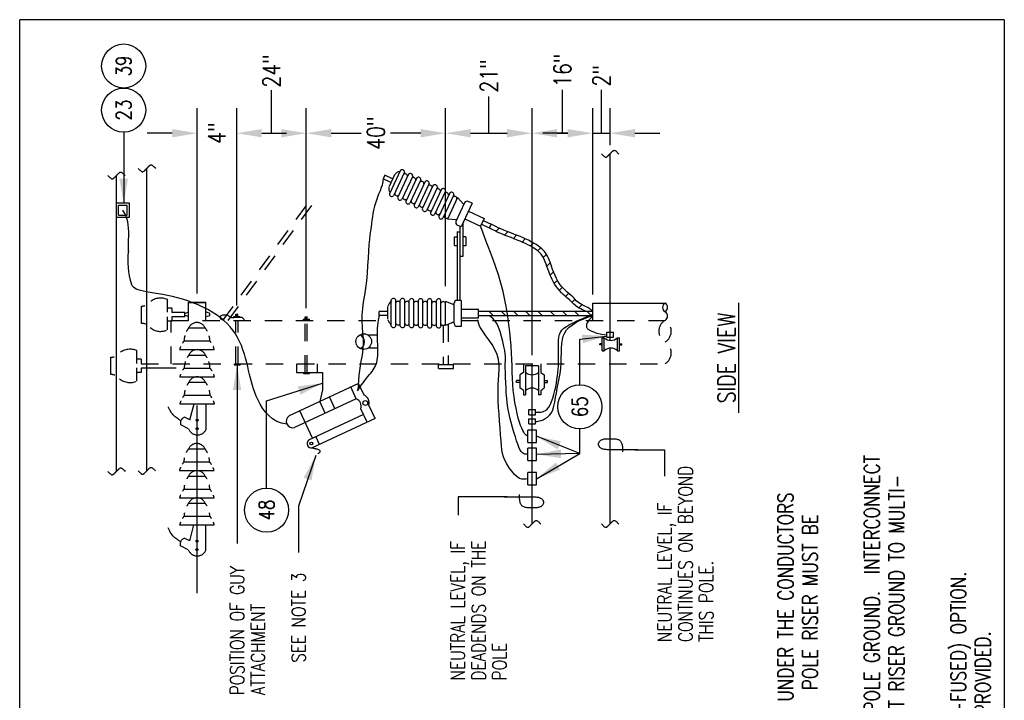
# Model space of a CAD drawing. Extents: x 0 to 7.1, y 0 to 9.85.
# Tile 4 of 4: x 0 to 7.1, y 4.94 to 9.85. Entities that reach past the tile are written whole.
import ezdxf
from ezdxf.enums import TextEntityAlignment as Align

# ---------------------------------------------------------------- set-up
doc = ezdxf.new("R2010")
doc.units = 0
doc.header["$MEASUREMENT"] = 0
doc.linetypes.add('HIDDEN', pattern=[0.375, 0.25, -0.125])
doc.linetypes.add('HIDDEN2', pattern=[0.1875, 0.125, -0.0625])
doc.layers.get('0').update_dxf_attribs({"color": 2, "linetype": 'CONTINUOUS'})
doc.layers.add('E-DETL', color=2, linetype='CONTINUOUS')
doc.layers.add('E-DETL-TEXT', color=3, linetype='CONTINUOUS')
doc.styles.add('ROMANS', font='ROMANS.SHX', dxfattribs={"width": 0.8, "height": 0.109375})
doc.styles.get("Standard").update_dxf_attribs({"font": 'ROMANS.SHX', "width": 0.8, "height": 0.125})
doc.dimstyles.get("Standard").update_dxf_attribs({"dimtxt": 0.18, "dimasz": 0.18, "dimexe": 0.18, "dimexo": 0.0625, "dimgap": 0.09, "dimtad": 0, "dimtih": 1, "dimtoh": 1, "dimdec": 4, "dimzin": 0, "dimdsep": 46, "dimtxsty": 'Standard', "dimcen": 0.09, "dimadec": 0, "dimazin": 0, "dimtfac": 1, "dimtdec": 4, "dimtofl": 0, "dimtmove": 0, "dimatfit": 3, "dimfxl": 0, "dimtolj": 1, "dimtzin": 0, "dimarcsym": 0})

# ---------------------------------------------------------------- blocks, each defined once
blk = doc.blocks.new('BREAK')
at = {"color": 0, "linetype": 'Continuous'}
blk.add_lwpolyline([(0, 0.0625), (-0.0055, 0.057), (-0.0103, 0.0521), (-0.0144, 0.0479), (-0.0177, 0.0441), (-0.0205, 0.0408), (-0.0225, 0.0378), (-0.0239, 0.0351), (-0.0247, 0.0326), (-0.0249, 0.0302), (-0.0246, 0.0279), (-0.0238, 0.0257), (-0.0226, 0.0236), (-0.0211, 0.0216), (-0.0194, 0.0196), (-0.0176, 0.0176), (-0.0156, 0.0156), (-0.0137, 0.0137), (-0.0117, 0.0117), (-0.0098, 0.0098), (-0.0078, 0.0078), (-0.0059, 0.0059), (-0.0039, 0.0039), (-0.002, 0.002), (0, 0), (0.002, -0.002), (0.0039, -0.0039), (0.0059, -0.0059), (0.0078, -0.0078), (0.0098, -0.0098), (0.0117, -0.0117), (0.0137, -0.0137), (0.0156, -0.0156), (0.0176, -0.0176), (0.0194, -0.0196), (0.0211, -0.0216), (0.0226, -0.0236), (0.0238, -0.0257), (0.0246, -0.0279), (0.0249, -0.0302), (0.0247, -0.0326), (0.0239, -0.0351), (0.0225, -0.0378), (0.0205, -0.0408), (0.0177, -0.0441), (0.0144, -0.0479), (0.0103, -0.0521), (0.0055, -0.057), (0, -0.0625)], dxfattribs=at)
blk = doc.blocks.new('LOOP')
at = {"color": 0, "linetype": 'Continuous'}
blk.add_lwpolyline([(-1.119, 0), (-1.115, 0), (-0.947, 0), (-0.809, 0), (-0.694, 0), (-0.6, 0), (-0.523, 0), (-0.456, 0), (-0.397, 0), (-0.341, 0), (-0.288, 0), (-0.238, 0), (-0.189, 0), (-0.142, 0), (-0.097, 0), (-0.053, 0), (-0.01, 0), (0.033, 0), (0.074, 0), (0.114, -0.001), (0.153, -0.003), (0.19, -0.006), (0.226, -0.011), (0.259, -0.017), (0.289, -0.025), (0.317, -0.036), (0.343, -0.048), (0.365, -0.063), (0.386, -0.079), (0.403, -0.095), (0.419, -0.113), (0.432, -0.131), (0.442, -0.15), (0.45, -0.168), (0.456, -0.186), (0.46, -0.204), (0.461, -0.223), (0.46, -0.241), (0.456, -0.259), (0.45, -0.277), (0.442, -0.295), (0.432, -0.313), (0.419, -0.331), (0.404, -0.348), (0.387, -0.365), (0.367, -0.38), (0.345, -0.394), (0.32, -0.406), (0.293, -0.416), (0.264, -0.425), (0.232, -0.431), (0.198, -0.435), (0.162, -0.438), (0.124, -0.44), (0.086, -0.441), (0.045, -0.441), (0.004, -0.441), (-0.038, -0.441), (-0.08, -0.441), (-0.122, -0.44), (-0.163, -0.438), (-0.202, -0.435), (-0.24, -0.43), (-0.275, -0.424), (-0.307, -0.416), (-0.336, -0.405), (-0.362, -0.392), (-0.384, -0.377), (-0.404, -0.359), (-0.421, -0.339), (-0.436, -0.316), (-0.45, -0.292), (-0.461, -0.264), (-0.471, -0.235), (-0.48, -0.202), (-0.488, -0.166), (-0.494, -0.125), (-0.499, -0.08), (-0.502, -0.03), (-0.505, 0.027), (-0.505, 0.09)], dxfattribs=at)

msp = doc.modelspace()

# ---------------------------------------------------------------- linework, layer by layer
at = {"layer": 'E-DETL'}
for p, q in [((7.1036, 9.8484), (0, 9.8484)), ((0, 0), (0, 9.8484)), ((7.1036, 9.8484), (7.1036, 0)), ((4.2591, 7.5356), (4.2591, 8.8815)), ((0.9173, 6.5948), (0.9173, 8.7764)), ((0.6981, 6.5909), (0.6981, 8.7248)), ((3.3438, 8.4009), (3.4004, 8.3745)), ((3.3306, 8.3726), (3.3872, 8.3462)), ((3.4004, 8.3745), (3.3872, 8.3462)), ((3.4359, 8.3216), (3.4595, 8.3451)), ((3.4982, 8.2954), (3.5223, 8.3195)), ((3.5603, 8.2691), (3.585, 8.2939)), ((3.6221, 8.2426), (3.6478, 8.2682)), ((3.6833, 8.2154), (3.7054, 8.2375)), ((3.7366, 8.1803), (3.7581, 8.2018)), ((3.7777, 8.133), (3.7996, 8.1549)), ((3.8032, 8.0702), (3.8279, 8.0949)), ((3.8277, 8.0063), (3.8533, 8.0318)), ((3.8579, 7.9481), (3.8801, 7.9702)), ((3.8953, 7.8971), (3.9168, 7.9186)), ((3.9386, 7.852), (3.9605, 7.8739)), ((3.9845, 7.8095), (4.006, 7.831)), ((1.0973, 7.7676), (1.0661, 7.7676)), ((1.0973, 7.7676), (1.0973, 7.7363)), ((1.2183, 7.8108), (1.3433, 7.8108)), ((1.2183, 7.68), (1.2183, 7.8108)), ((1.2191, 7.8084), (1.3427, 7.8084)), ((1.3433, 7.68), (1.3433, 7.8108)), ((3.3093, 7.746), (3.3718, 7.746)), ((3.3718, 7.746), (4.1341, 7.746)), ((3.416, 7.7147), (3.3847, 7.746)), ((3.5044, 7.7147), (3.4731, 7.746)), ((3.5928, 7.7147), (3.5615, 7.746)), ((3.6811, 7.7147), (3.6499, 7.746)), ((3.7695, 7.7147), (3.7383, 7.746)), ((3.8579, 7.7147), (3.8267, 7.746)), ((3.9463, 7.7147), (3.9151, 7.746)), ((4.0347, 7.7147), (4.0035, 7.746)), ((4.0336, 7.7702), (4.0573, 7.7939)), ((4.1231, 7.7147), (4.0918, 7.746)), ((4.1341, 7.68), (4.1341, 7.805)), ((4.1341, 7.805), (4.6558, 7.805)), ((1.0973, 7.6736), (1.0661, 7.6736)), ((1.1911, 7.7363), (1.0973, 7.7363)), ((1.0973, 7.705), (1.0973, 7.6736)), ((1.1911, 7.705), (1.0973, 7.705)), ((1.1911, 7.7299), (1.2178, 7.741)), ((1.1911, 7.705), (1.1911, 7.7363)), ((1.2183, 7.708), (1.1911, 7.715)), ((1.3433, 7.708), (1.3706, 7.715)), ((1.3706, 7.7299), (1.3439, 7.741)), ((1.3706, 7.715), (1.3706, 7.7299)), ((1.5451, 7.6987), (1.5451, 7.7078)), ((1.5451, 7.7078), (1.5884, 7.7078)), ((1.5584, 7.7253), (1.5736, 7.7253)), ((1.5584, 7.7078), (1.5584, 7.7253)), ((1.5736, 7.7252), (1.5584, 7.7225)), ((1.5736, 7.722), (1.5584, 7.7192)), ((1.5736, 7.718), (1.5584, 7.7152)), ((1.5736, 7.714), (1.5584, 7.7113)), ((1.5736, 7.7111), (1.5584, 7.7083)), ((1.5736, 7.7078), (1.5736, 7.7253)), ((1.5884, 7.6987), (1.5884, 7.7078)), ((3.3093, 7.7147), (3.3718, 7.7147)), ((3.3718, 7.7147), (4.1341, 7.7147)), ((4.2028, 7.5537), (4.2178, 7.5537)), ((4.2028, 7.4607), (4.2028, 7.5537)), ((4.2178, 7.4607), (4.2178, 7.5537)), ((4.3128, 7.4607), (4.3128, 7.5537)), ((4.3128, 7.5537), (4.3278, 7.5537)), ((4.3278, 7.4607), (4.3278, 7.5537)), ((4.2028, 7.5112), (4.1866, 7.5112)), ((4.1866, 7.5029), (4.1866, 7.5112)), ((4.2028, 7.5029), (4.1866, 7.5029)), ((4.2028, 7.4607), (4.2178, 7.4607)), ((4.2591, 6.2121), (4.2591, 7.4798)), ((4.3128, 7.4607), (4.3278, 7.4607)), ((4.3278, 7.5112), (4.3441, 7.5112)), ((4.3278, 7.5029), (4.3441, 7.5029)), ((4.3441, 7.5029), (4.3441, 7.5112)), ((0.877, 7.3989), (0.8458, 7.3989)), ((0.877, 7.3989), (0.877, 7.3675)), ((0.877, 7.3364), (1.1285, 7.3364)), ((0.877, 7.3362), (0.877, 7.3049)), ((1.5466, 7.3675), (1.5466, 7.3584)), ((1.5466, 7.3584), (1.5899, 7.3584)), ((1.5899, 7.3675), (1.5899, 7.3584)), ((3.6341, 7.3675), (3.6341, 7.305)), ((3.7439, 7.3523), (3.6493, 7.3523)), ((3.6493, 7.3523), (3.6493, 7.1429)), ((3.6966, 6.2121), (3.6966, 7.3675)), ((3.7439, 7.3523), (3.7439, 7.1429)), ((3.7591, 7.3675), (3.7591, 7.305)), ((0.877, 7.3049), (0.8458, 7.3049)), ((3.5846, 7.2315), (3.5846, 7.2467)), ((3.6091, 7.2467), (3.5846, 7.2467)), ((3.6341, 7.305), (3.6091, 7.2862)), ((3.6091, 7.2862), (3.6091, 7.193)), ((3.7591, 7.305), (3.7841, 7.2862)), ((3.7841, 7.2862), (3.7841, 7.193)), ((3.7841, 7.2467), (3.8087, 7.2467)), ((3.8087, 7.2315), (3.8087, 7.2467)), ((3.6091, 7.2315), (3.5846, 7.2315)), ((3.6341, 7.1742), (3.6091, 7.193)), ((3.7591, 7.1742), (3.7841, 7.193)), ((3.7841, 7.2315), (3.8087, 7.2315)), ((3.6341, 7.1742), (3.6341, 7.1429)), ((3.6341, 7.1429), (3.6493, 7.1429)), ((3.7591, 7.1429), (3.7439, 7.1429)), ((3.7591, 7.1742), (3.7591, 7.1429)), ((1.2804, 5.7124), (1.2804, 7.0653)), ((3.6726, 6.9996), (3.6726, 7.0369)), ((3.6726, 7.0369), (3.7206, 7.0369)), ((3.7206, 6.9996), (3.7206, 7.0369)), ((3.6726, 6.9996), (3.7206, 6.9996)), ((3.6726, 6.9326), (3.6726, 6.97)), ((3.6726, 6.97), (3.7206, 6.97)), ((3.7206, 6.9326), (3.7206, 6.97)), ((3.6726, 6.9326), (3.7206, 6.9326))]:
    msp.add_line(p, q, dxfattribs=at)
at = {"layer": 'E-DETL', "color": 4}
for p, q in [((2.7468, 8.762), (2.6673, 8.5916)), ((2.7763, 8.7479), (2.697, 8.578)), ((2.6341, 8.7274), (2.6214, 8.7002)), ((2.6781, 8.6738), (2.6214, 8.7002)), ((2.6907, 8.7009), (2.6341, 8.7274)), ((2.7036, 8.7285), (2.6652, 8.6462)), ((2.8061, 8.735), (2.7266, 8.5646)), ((2.8356, 8.7209), (2.7564, 8.551)), ((2.8654, 8.7079), (2.7859, 8.5375)), ((2.8949, 8.6939), (2.8157, 8.524)), ((2.9247, 8.6809), (2.8452, 8.5105)), ((2.9542, 8.6669), (2.875, 8.4969)), ((2.984, 8.6539), (2.9046, 8.4835)), ((3.0135, 8.6399), (2.9343, 8.4699)), ((3.0433, 8.6269), (2.9639, 8.4565)), ((3.0728, 8.6128), (2.9936, 8.4429)), ((3.1026, 8.5998), (3.0232, 8.4295)), ((0.7919, 8.5248), (0.6981, 8.5248)), ((0.7919, 8.4237), (0.7919, 8.5248)), ((3.1321, 8.5858), (3.0529, 8.4159)), ((3.1589, 8.5664), (3.086, 8.4099)), ((3.2098, 8.5275), (3.1474, 8.3939)), ((3.2045, 8.5162), (3.1589, 8.5664)), ((3.2635, 8.5245), (3.1843, 8.3546)), ((3.2635, 8.5245), (3.2363, 8.5372)), ((0.776, 8.5089), (0.714, 8.5089)), ((0.714, 8.4397), (0.714, 8.5089)), ((0.776, 8.4397), (0.776, 8.5089)), ((3.2371, 8.4679), (3.3504, 8.4151)), ((0.6981, 8.4237), (0.7919, 8.4237)), ((0.714, 8.4397), (0.776, 8.4397)), ((3.1527, 8.4052), (3.086, 8.4099)), ((3.1985, 8.141), (3.1985, 8.3852)), ((3.2107, 8.4112), (3.324, 8.3584)), ((3.3504, 8.4151), (3.324, 8.3584)), ((3.1843, 8.3546), (3.1571, 8.3673)), ((3.1593, 8.3186), (3.1793, 8.3186)), ((3.1596, 7.8241), (3.1596, 8.3203)), ((3.1774, 7.8241), (3.1774, 8.3573)), ((3.138, 8.2193), (3.138, 8.282)), ((3.138, 8.282), (3.1596, 8.282)), ((3.2187, 8.2814), (3.1985, 8.2814)), ((3.2187, 8.2814), (3.2187, 8.2185)), ((3.138, 8.2193), (3.1596, 8.2193)), ((3.2187, 8.2185), (3.1985, 8.2185)), ((3.1982, 8.1413), (3.1776, 8.1413)), ((2.6808, 7.6392), (2.6808, 7.8272)), ((2.7134, 7.6395), (2.7134, 7.827)), ((2.7459, 7.6386), (2.7459, 7.8266)), ((2.7786, 7.6389), (2.7786, 7.8264)), ((2.8111, 7.6381), (2.8111, 7.8261)), ((2.8438, 7.6383), (2.8438, 7.8258)), ((2.8763, 7.6375), (2.8763, 7.8255)), ((2.909, 7.6377), (2.909, 7.8252)), ((2.9415, 7.6369), (2.9415, 7.8249)), ((2.9741, 7.6372), (2.9741, 7.8247)), ((3.0066, 7.6363), (3.0066, 7.8243)), ((3.0393, 7.6366), (3.0393, 7.8241)), ((3.0718, 7.6428), (3.0718, 7.8155)), ((3.1343, 7.7916), (3.0718, 7.8155)), ((3.1843, 7.8241), (3.1543, 7.8241)), ((3.1843, 7.8241), (3.1843, 7.6366)), ((2.6563, 7.745), (2.5938, 7.745)), ((2.5938, 7.715), (2.5938, 7.745)), ((2.6563, 7.6881), (2.6563, 7.7789)), ((3.1343, 7.6566), (3.1343, 7.8041)), ((3.1843, 7.7616), (3.3093, 7.7616)), ((3.3093, 7.6991), (3.3093, 7.7616)), ((2.0466, 7.68), (2.0466, 7.6891)), ((2.0466, 7.6891), (2.0899, 7.6891)), ((2.0599, 7.7066), (2.0751, 7.7066)), ((2.0599, 7.6891), (2.0599, 7.7066)), ((2.0751, 7.7065), (2.0599, 7.7037)), ((2.0751, 7.7032), (2.0599, 7.7005)), ((2.0751, 7.6992), (2.0599, 7.6965)), ((2.0751, 7.6953), (2.0599, 7.6926)), ((2.0751, 7.6923), (2.0599, 7.6896)), ((2.0751, 7.6891), (2.0751, 7.7066)), ((2.0899, 7.68), (2.0899, 7.6891)), ((2.6563, 7.715), (2.5938, 7.715)), ((3.1843, 7.6991), (3.3093, 7.6991)), ((3.1343, 7.6691), (3.0718, 7.6428)), ((3.1843, 7.6366), (3.1543, 7.6366)), ((2.516, 7.5752), (2.5785, 7.5752)), ((4.2357, 7.5951), (4.2836, 7.5951)), ((4.2357, 7.5578), (4.2357, 7.5951)), ((4.2357, 7.5578), (4.2836, 7.5578)), ((4.2836, 7.5578), (4.2836, 7.5951)), ((2.516, 7.4819), (2.5785, 7.4819)), ((1.9974, 7.3675), (1.9974, 7.305)), ((2.1488, 7.305), (2.1488, 7.3675)), ((3.0216, 7.362), (3.1294, 7.362)), ((3.0216, 7.3332), (3.0216, 7.362)), ((3.0216, 7.3332), (3.1294, 7.3332)), ((3.1294, 7.3332), (3.1294, 7.362)), ((1.9974, 7.305), (2.1849, 7.305)), ((2.0466, 7.305), (2.0466, 7.2959)), ((2.0466, 7.2959), (2.0899, 7.2959)), ((2.0899, 7.305), (2.0899, 7.2959)), ((2.1849, 7.305), (2.1849, 7.18)), ((2.4452, 7.2258), (1.9435, 6.9918)), ((2.1849, 7.18), (2.1647, 7.095)), ((2.4285, 7.1151), (2.3891, 7.1996)), ((2.4846, 7.1415), (2.4452, 7.2258)), ((2.4285, 7.1151), (1.9829, 6.9073)), ((2.2747, 7.0434), (2.2353, 7.1279)), ((2.2041, 7.0105), (2.1647, 7.095)), ((2.5077, 6.9452), (2.4624, 7.0425)), ((2.5644, 6.9716), (2.519, 7.0689)), ((2.1131, 6.8301), (2.0208, 7.0279)), ((2.4813, 7.0018), (2.0848, 6.8169)), ((2.5644, 6.9716), (2.1112, 6.7603)), ((2.1633, 6.7846), (2.1369, 6.8412)), ((3.7279, 6.8888), (3.6654, 6.8888)), ((3.6654, 6.7988), (3.6654, 6.8888)), ((3.7279, 6.7988), (3.7279, 6.8888)), ((3.6654, 6.7988), (3.7279, 6.7988)), ((3.7279, 6.7586), (3.6654, 6.7586)), ((3.6654, 6.6686), (3.6654, 6.7586)), ((3.7279, 6.6686), (3.7279, 6.7586)), ((3.6654, 6.6686), (3.7279, 6.6686)), ((3.7279, 6.5832), (3.6654, 6.5832)), ((3.6654, 6.4932), (3.6654, 6.5832)), ((3.7279, 6.4932), (3.7279, 6.5832)), ((3.6654, 6.4932), (3.7279, 6.4932))]:
    msp.add_line(p, q, dxfattribs=at)
at = {"layer": 'E-DETL', "linetype": 'HIDDEN2'}
for p, q in [((1.4655, 7.68), (2.0972, 8.5493)), ((1.5041, 7.68), (2.1225, 8.5309)), ((1.0661, 7.7387), (1.0661, 7.8299)), ((0.8786, 7.6581), (0.8786, 7.7831)), ((1.0661, 7.6113), (1.0661, 7.7056)), ((1.0933, 7.3675), (1.0933, 7.68)), ((1.0933, 7.68), (2.5922, 7.68)), ((1.5599, 7.3675), (1.5599, 7.68)), ((1.5751, 7.3675), (1.5751, 7.68)), ((3.1856, 7.68), (4.6558, 7.68)), ((0.8458, 7.3696), (0.8458, 7.4612)), ((0.6583, 7.2894), (0.6583, 7.4144)), ((0.8458, 7.2426), (0.8458, 7.3383)), ((0.877, 7.3675), (4.6558, 7.3675))]:
    msp.add_line(p, q, dxfattribs=at)
at = {"layer": 'E-DETL', "color": 4, "linetype": 'HIDDEN2'}
for p, q in [((2.0599, 7.305), (2.0599, 7.68)), ((2.0751, 7.305), (2.0751, 7.68)), ((3.0549, 7.6426), (3.0549, 7.363)), ((3.0913, 7.6506), (3.0913, 7.362))]:
    msp.add_line(p, q, dxfattribs=at)
at = {"layer": 'E-DETL', "linetype": 'HIDDEN'}
for p, q in [((1.2189, 7.6249), (1.3389, 7.6249)), ((1.1858, 7.5312), (1.3719, 7.5312)), ((1.1539, 7.4687), (1.4039, 7.4687)), ((1.2198, 7.4292), (1.3398, 7.4292)), ((1.1866, 7.3355), (1.3728, 7.3355)), ((1.1548, 7.273), (1.4048, 7.273)), ((1.2204, 7.2335), (1.3404, 7.2335)), ((1.1872, 7.1397), (1.3733, 7.1397)), ((1.1554, 7.0772), (1.4054, 7.0772)), ((1.2287, 6.9626), (1.2587, 7.0772)), ((1.3429, 7.0772), (1.3429, 6.8897)), ((1.2287, 6.9626), (1.1889, 6.9818)), ((1.2179, 6.8983), (1.1616, 6.9256)), ((1.2174, 6.7523), (1.3374, 6.7523)), ((1.1842, 6.6585), (1.3703, 6.6585)), ((1.1524, 6.596), (1.4024, 6.596)), ((1.2183, 6.5566), (1.3383, 6.5566)), ((1.1533, 6.4003), (1.4033, 6.4003)), ((1.1851, 6.4628), (1.3712, 6.4628)), ((1.2188, 6.3608), (1.3388, 6.3608)), ((1.1856, 6.2671), (1.3718, 6.2671)), ((1.1538, 6.2046), (1.4038, 6.2046)), ((1.2271, 6.0899), (1.2571, 6.2046)), ((1.3413, 6.2046), (1.3413, 6.0171)), ((1.2271, 6.0899), (1.1873, 6.1092)), ((1.2163, 6.0257), (1.1601, 6.053))]:
    msp.add_line(p, q, dxfattribs=at)
at = {"layer": 'E-DETL'}
for points in [[(2.6214, 8.7002), (2.621, 8.6915), (2.62, 8.682), (2.618, 8.6704), (2.6142, 8.6561), (2.6083, 8.6378), (2.5999, 8.6151), (2.5898, 8.589), (2.579, 8.5607), (2.5686, 8.5316), (2.5597, 8.503), (2.553, 8.4759), (2.5482, 8.4503), (2.5446, 8.4256), (2.5416, 8.4014), (2.5385, 8.3774), (2.5349, 8.3529), (2.5309, 8.3267), (2.5267, 8.2976), (2.5227, 8.2642), (2.5191, 8.2252), (2.5162, 8.1798), (2.5135, 8.1293), (2.5105, 8.0755), (2.5066, 8.0202), (2.5013, 7.9653), (2.4943, 7.9123), (2.4865, 7.8612), (2.4791, 7.812), (2.473, 7.7644), (2.4695, 7.7184), (2.4693, 7.6737), (2.4713, 7.6306), (2.4744, 7.5894), (2.4771, 7.5504), (2.4781, 7.5137), (2.4765, 7.4796), (2.4727, 7.4473), (2.4675, 7.416), (2.4617, 7.3847), (2.4562, 7.3526), (2.4515, 7.3189), (2.4477, 7.2839), (2.4446, 7.2478), (2.4418, 7.2111), (2.4393, 7.174)], [(0.7845, 8.1764), (0.784, 8.1916), (0.7848, 8.2248), (0.7861, 8.2578), (0.7871, 8.2892), (0.7868, 8.3182), (0.7853, 8.3446), (0.7826, 8.3684), (0.779, 8.3896), (0.7745, 8.4082), (0.7695, 8.4244), (0.7639, 8.4386), (0.7579, 8.4513), (0.7517, 8.463), (0.7453, 8.4742)], [(3.6654, 6.8438), (3.6601, 6.8472), (3.6547, 6.8513), (3.6491, 6.8565), (3.6431, 6.8637), (3.6366, 6.8733), (3.6296, 6.8861), (3.622, 6.9024), (3.6141, 6.9225), (3.6059, 6.9468), (3.5974, 6.9757), (3.5889, 7.0094), (3.5807, 7.0469), (3.5731, 7.0875), (3.5666, 7.1301), (3.5614, 7.1736), (3.5578, 7.2174), (3.5554, 7.2615), (3.5539, 7.306), (3.5526, 7.3512), (3.551, 7.3973), (3.5488, 7.4446), (3.5458, 7.4934), (3.5417, 7.5438), (3.5364, 7.5962), (3.5298, 7.6509), (3.5217, 7.708), (3.5119, 7.767), (3.5004, 7.8271), (3.4869, 7.8877), (3.4713, 7.9481), (3.4537, 8.0075), (3.4349, 8.0648), (3.4157, 8.1188), (3.3973, 8.1684), (3.3804, 8.2123), (3.366, 8.2497), (3.3537, 8.2817), (3.3429, 8.3096), (3.3332, 8.3347), (3.324, 8.3584)], [(4.0819, 7.746), (4.072, 7.7509), (4.0604, 7.7564), (4.0482, 7.7624), (4.036, 7.7687), (4.0248, 7.7752), (4.0151, 7.7819), (4.0067, 7.7888), (3.9991, 7.7959), (3.9917, 7.8033), (3.9839, 7.811), (3.9755, 7.819), (3.9662, 7.8274), (3.9562, 7.8363), (3.9455, 7.8459), (3.9341, 7.8562), (3.922, 7.8673), (3.9095, 7.8794), (3.897, 7.8925), (3.8847, 7.9066), (3.8729, 7.9218), (3.8619, 7.9381), (3.8516, 7.9554), (3.8421, 7.9736), (3.8333, 7.9924), (3.8251, 8.0117), (3.8175, 8.0312), (3.8104, 8.0505), (3.8038, 8.069), (3.7977, 8.0862), (3.7922, 8.1015), (3.7871, 8.1145), (3.7823, 8.1255), (3.7775, 8.1349), (3.7727, 8.1431), (3.7675, 8.1505), (3.7619, 8.1576), (3.7556, 8.1645), (3.7485, 8.1713), (3.7404, 8.1782), (3.7314, 8.1852), (3.7211, 8.1926), (3.7095, 8.2003), (3.6966, 8.2082), (3.6822, 8.2164), (3.6663, 8.2248), (3.6487, 8.2334), (3.6299, 8.242), (3.6098, 8.2508), (3.5889, 8.2595), (3.5674, 8.2681), (3.5456, 8.2766), (3.5238, 8.285), (3.5025, 8.2932), (3.4821, 8.3013), (3.4631, 8.3092), (3.4457, 8.3169), (3.4297, 8.3245), (3.4146, 8.332), (3.4002, 8.3394), (3.386, 8.3468)], [(4.1309, 7.746), (4.1266, 7.7509), (4.1217, 7.756), (4.1158, 7.7612), (4.1083, 7.7666), (4.0987, 7.7724), (4.0868, 7.7786), (4.0732, 7.7852), (4.0592, 7.7921), (4.0457, 7.7993), (4.0337, 7.8066), (4.024, 7.8141), (4.0158, 7.8219), (4.0082, 7.8302), (4.0001, 7.8391), (3.9905, 7.8488), (3.9787, 7.8595), (3.965, 7.8711), (3.9503, 7.8836), (3.9353, 7.8972), (3.9207, 7.9118), (3.9072, 7.9275), (3.8948, 7.9444), (3.8834, 7.9624), (3.8728, 7.9818), (3.8629, 8.0027), (3.8537, 8.0249), (3.845, 8.0477), (3.8368, 8.0703), (3.8291, 8.0918), (3.8219, 8.1114), (3.8151, 8.1282), (3.8084, 8.1428), (3.8016, 8.1554), (3.7943, 8.1667), (3.7862, 8.1771), (3.7772, 8.187), (3.7669, 8.1968), (3.7552, 8.2064), (3.742, 8.2161), (3.7269, 8.2261), (3.71, 8.2364), (3.6911, 8.247), (3.6704, 8.2577), (3.6479, 8.2685), (3.6235, 8.2793), (3.5976, 8.2899), (3.5708, 8.3003), (3.544, 8.3105), (3.5181, 8.3204), (3.4939, 8.33), (3.472, 8.3393), (3.4523, 8.3484), (3.4342, 8.3572), (3.417, 8.3659), (3.4004, 8.3745)], [(1.9286, 6.9305), (1.8894, 6.9376), (1.8545, 6.9511), (1.8237, 6.9698), (1.7967, 6.9927), (1.7731, 7.0187), (1.7527, 7.0467), (1.7351, 7.0756), (1.7201, 7.1044), (1.7072, 7.1321), (1.6962, 7.1589), (1.6868, 7.185), (1.6787, 7.2109), (1.6714, 7.2367), (1.6648, 7.2628), (1.6584, 7.2896), (1.6519, 7.3173), (1.6452, 7.3462), (1.6378, 7.376), (1.6297, 7.4064), (1.6208, 7.4371), (1.6107, 7.4677), (1.5994, 7.498), (1.5867, 7.5275), (1.5724, 7.5559), (1.5563, 7.583), (1.5384, 7.6088), (1.5186, 7.6333), (1.4969, 7.6566), (1.4731, 7.6788), (1.4472, 7.6999), (1.4192, 7.72), (1.389, 7.7392), (1.3565, 7.7574), (1.3223, 7.7747), (1.2866, 7.7909), (1.2499, 7.8059), (1.2126, 7.8197), (1.1752, 7.8321), (1.1381, 7.843), (1.1017, 7.8524), (1.0664, 7.8602), (1.0325, 7.8667), (1.0002, 7.8721), (0.9699, 7.8768), (0.9416, 7.8811), (0.9158, 7.8852), (0.8927, 7.8895), (0.8724, 7.8942), (0.8553, 7.8996), (0.841, 7.9057), (0.8295, 7.9124), (0.8204, 7.9196), (0.8136, 7.9273), (0.8088, 7.9353), (0.8058, 7.9436), (0.8057, 7.9441)], [(1.6213, 7.6796), (1.6198, 7.6827), (1.6183, 7.6858), (1.6168, 7.6888), (1.6151, 7.6916), (1.6132, 7.6942), (1.611, 7.6964), (1.6082, 7.6983), (1.6043, 7.6997), (1.5988, 7.7007), (1.5913, 7.701), (1.5816, 7.7008), (1.5705, 7.7002), (1.5589, 7.6995), (1.5478, 7.6989), (1.5383, 7.6986), (1.5309, 7.6988), (1.5256, 7.6996), (1.5216, 7.7008), (1.5186, 7.7026), (1.5159, 7.7047), (1.5131, 7.7072), (1.51, 7.7098), (1.5065, 7.7124), (1.5024, 7.7147), (1.4978, 7.7166), (1.4924, 7.7178), (1.4865, 7.7184), (1.4803, 7.7184), (1.474, 7.7181), (1.4679, 7.7173), (1.4623, 7.7163), (1.4572, 7.7149), (1.4528, 7.7131), (1.4492, 7.7107), (1.4468, 7.7077), (1.4454, 7.7041), (1.4451, 7.7002), (1.4459, 7.6962), (1.4476, 7.6926), (1.4501, 7.6896), (1.4535, 7.6875), (1.4574, 7.6863), (1.4618, 7.6856), (1.4665, 7.6854), (1.4713, 7.6853)], [(2.4364, 7.1727), (2.4507, 7.1924), (2.4646, 7.2117), (2.4782, 7.2301), (2.4911, 7.2473), (2.5032, 7.2628), (2.5142, 7.2765), (2.5244, 7.2886), (2.5336, 7.2999), (2.5422, 7.311), (2.5502, 7.3224), (2.5576, 7.3347), (2.5645, 7.348), (2.5705, 7.3621), (2.5756, 7.377), (2.5796, 7.3926), (2.5824, 7.409), (2.5841, 7.4261), (2.5849, 7.4442), (2.585, 7.4633), (2.5844, 7.4836), (2.5835, 7.5051), (2.5825, 7.5275), (2.5816, 7.5507), (2.5811, 7.5742), (2.5813, 7.5977), (2.5824, 7.6208), (2.5841, 7.6429), (2.5863, 7.663), (2.5886, 7.6803), (2.5909, 7.6941), (2.5928, 7.7037), (2.5944, 7.7098), (2.5958, 7.7132), (2.597, 7.7149), (2.5982, 7.7157)], [(3.6654, 6.5382), (3.6514, 6.5353), (3.637, 6.5338), (3.622, 6.5351), (3.6059, 6.5405), (3.5885, 6.5516), (3.5696, 6.5691), (3.5501, 6.5917), (3.5313, 6.6175), (3.5143, 6.6446), (3.5004, 6.6711), (3.4903, 6.6957), (3.4835, 6.7199), (3.479, 6.7458), (3.4757, 6.7754), (3.4727, 6.8108), (3.4693, 6.8534), (3.4655, 6.9013), (3.4617, 6.9521), (3.4581, 7.0033), (3.4551, 7.0523), (3.4529, 7.0972), (3.4517, 7.1384), (3.4514, 7.177), (3.4522, 7.2139), (3.454, 7.2502), (3.4566, 7.2866), (3.4587, 7.3232), (3.4585, 7.36), (3.4544, 7.3968), (3.4448, 7.4334), (3.4285, 7.4698), (3.4077, 7.5051), (3.3847, 7.5385), (3.3622, 7.5691), (3.3427, 7.5962), (3.3283, 7.6191), (3.3184, 7.6385), (3.3118, 7.6552), (3.3075, 7.6702), (3.3044, 7.6842)], [(3.6654, 6.7136), (3.6554, 6.7142), (3.6456, 6.7157), (3.6359, 6.719), (3.6267, 6.7249), (3.6178, 6.7343), (3.6095, 6.7478), (3.6015, 6.7655), (3.5934, 6.7871), (3.585, 6.8123), (3.5759, 6.841), (3.566, 6.8728), (3.5558, 6.9069), (3.5457, 6.9425), (3.5364, 6.9787), (3.5284, 7.0146), (3.522, 7.0497), (3.5172, 7.0843), (3.5136, 7.1191), (3.5109, 7.1547), (3.5088, 7.1917), (3.507, 7.2303), (3.5054, 7.2691), (3.5043, 7.3061), (3.5036, 7.3395), (3.5035, 7.3675), (3.5038, 7.3888), (3.5042, 7.4059), (3.5039, 7.4218), (3.5025, 7.4396), (3.4993, 7.4624), (3.4939, 7.4923), (3.4864, 7.5272), (3.4772, 7.5641), (3.4666, 7.5999), (3.4548, 7.6317), (3.4422, 7.6569), (3.429, 7.6764), (3.4152, 7.6916), (3.4011, 7.7039), (3.3869, 7.7147)], [(3.7206, 7.0182), (3.7277, 7.0176), (3.7349, 7.0171), (3.7427, 7.0169), (3.7511, 7.0173), (3.7605, 7.0184), (3.7708, 7.0204), (3.782, 7.0241), (3.7936, 7.0303), (3.8053, 7.0399), (3.8167, 7.0535), (3.8274, 7.0718), (3.8374, 7.0939), (3.8465, 7.1189), (3.8547, 7.1456), (3.8617, 7.173), (3.8675, 7.2002), (3.8723, 7.227), (3.8762, 7.2532), (3.8794, 7.2787), (3.8821, 7.3034), (3.8844, 7.3273), (3.8862, 7.3509), (3.8875, 7.3747), (3.8882, 7.3992), (3.8882, 7.425), (3.8877, 7.4524), (3.8869, 7.4805), (3.8867, 7.5082), (3.8875, 7.5344), (3.8899, 7.5579), (3.8946, 7.578), (3.902, 7.5952), (3.9125, 7.6102), (3.9265, 7.6237), (3.9444, 7.6366), (3.9666, 7.6495), (3.9922, 7.6626), (4.0205, 7.6757), (4.0506, 7.6888), (4.1341, 7.7244)], [(3.7206, 6.9513), (3.7267, 6.9513), (3.7333, 6.9517), (3.741, 6.9528), (3.7505, 6.9549), (3.7621, 6.9583), (3.7763, 6.9635), (3.7921, 6.971), (3.8082, 6.9813), (3.8234, 6.9952), (3.8365, 7.0131), (3.8466, 7.0354), (3.8542, 7.0616), (3.8604, 7.091), (3.8659, 7.1227), (3.8717, 7.1559), (3.8786, 7.19), (3.8859, 7.2249), (3.8931, 7.2606), (3.8993, 7.2969), (3.9039, 7.3339), (3.9064, 7.3714), (3.9075, 7.4087), (3.908, 7.4451), (3.9088, 7.4798), (3.9109, 7.5119), (3.915, 7.5408), (3.9218, 7.5667), (3.9319, 7.5901), (3.9459, 7.6112), (3.9643, 7.6304), (3.9873, 7.6481), (4.0132, 7.6639), (4.0399, 7.6778), (4.0651, 7.6893), (4.0868, 7.6982), (4.1033, 7.7044), (4.1153, 7.7083), (4.1238, 7.7105), (4.13, 7.7115), (4.1341, 7.7118)], [(4.1341, 7.7084), (4.1249, 7.6998), (4.1167, 7.6916), (4.1097, 7.6837), (4.1038, 7.6763), (4.0989, 7.6692), (4.095, 7.6625), (4.092, 7.6563), (4.09, 7.6505), (4.0888, 7.6451), (4.0885, 7.64), (4.0889, 7.6354), (4.09, 7.6312), (4.0917, 7.6272), (4.094, 7.6236), (4.0968, 7.6203), (4.1001, 7.6172), (4.1037, 7.6144), (4.1077, 7.6118), (4.112, 7.6093), (4.1168, 7.6069), (4.1221, 7.6045), (4.1277, 7.602), (4.1339, 7.5994), (4.1405, 7.5967), (4.1476, 7.5938), (4.1555, 7.5908), (4.1645, 7.5878), (4.1748, 7.5849), (4.1868, 7.5822), (4.2008, 7.5799), (4.217, 7.5779), (4.2357, 7.5765)], [(1.1632, 6.957), (1.1598, 6.9586), (1.1562, 6.9605), (1.1523, 6.9627), (1.1477, 6.9656), (1.1422, 6.9692), (1.1358, 6.9738), (1.1288, 6.9791), (1.1215, 6.9852), (1.1143, 6.9916), (1.1075, 6.9984), (1.1016, 7.0053), (1.0964, 7.0121), (1.0919, 7.0188), (1.088, 7.0253), (1.0847, 7.0314), (1.0817, 7.037), (1.0791, 7.0422), (1.0768, 7.0472), (1.0746, 7.052), (1.0725, 7.0566)], [(1.1616, 6.0843), (1.1582, 6.086), (1.1547, 6.0878), (1.1507, 6.0901), (1.1461, 6.0929), (1.1407, 6.0965), (1.1343, 6.1011), (1.1273, 6.1065), (1.1199, 6.1125), (1.1127, 6.119), (1.106, 6.1258), (1.1, 6.1326), (1.0949, 6.1395), (1.0904, 6.1462), (1.0865, 6.1526), (1.0831, 6.1587), (1.0802, 6.1644), (1.0776, 6.1696), (1.0752, 6.1745), (1.073, 6.1793), (1.0709, 6.184)]]:
    msp.add_lwpolyline(points, dxfattribs=at)
at = {"layer": 'E-DETL', "color": 4}
msp.add_lwpolyline([(2.1112, 6.7603), (2.1144, 6.7595), (2.1175, 6.7588), (2.1208, 6.758), (2.124, 6.7573), (2.1273, 6.7566), (2.1307, 6.7559), (2.1341, 6.7552), (2.1377, 6.7544), (2.1414, 6.7535), (2.1452, 6.7523), (2.1491, 6.751), (2.153, 6.7494), (2.1567, 6.7477), (2.1601, 6.7458), (2.1628, 6.7438), (2.1648, 6.7417), (2.166, 6.7395), (2.1666, 6.7372), (2.1665, 6.7348), (2.1658, 6.7324), (2.1646, 6.7298), (2.163, 6.7273), (2.1612, 6.725), (2.1593, 6.7229), (2.1575, 6.7212), (2.156, 6.7201), (2.1547, 6.7193), (2.1536, 6.7188), (2.1527, 6.7186), (2.1517, 6.7184)], dxfattribs=at)
for centre, radius in [((2.4825, 7.5271), 0.0563), ((2.4938, 7.0836), 0.0177), ((2.1041, 6.7914), 0.00988)]:
    msp.add_circle(centre, radius, dxfattribs=at)
at = {"layer": 'E-DETL', "linetype": 'HIDDEN'}
for centre in [(1.2804, 6.9601), (1.2804, 6.8991), (1.2788, 6.0875), (1.2788, 6.0265)]:
    msp.add_circle(centre, 0.00687, dxfattribs=at)
at = {"layer": 'E-DETL', "color": 4}
for centre, radius, start, end in [((2.7452, 8.7038), 0.0484, 93.56499, 145.41878), ((2.7587, 8.7488), 0.0176, 357.08188, 132.03622), ((2.818, 8.7218), 0.0176, 357.08191, 132.03561), ((2.7807, 8.719), 0.0176, 357.08188, 132.03622), ((2.84, 8.692), 0.0176, 357.08188, 132.03622), ((2.8773, 8.6948), 0.0176, 357.08502, 132.03561), ((2.8993, 8.665), 0.0176, 357.08188, 132.03622), ((2.9366, 8.6678), 0.0176, 357.08502, 132.03561), ((2.7108, 8.6302), 0.0484, 164.58186, 216.43497), ((2.723, 8.5954), 0.0176, 177.96513, 312.91559), ((2.9586, 8.6379), 0.0176, 357.08191, 132.03561), ((2.9959, 8.6407), 0.0176, 357.08191, 132.03561), ((3.0179, 8.6109), 0.0176, 357.08191, 132.03561), ((3.0552, 8.6137), 0.0176, 357.08191, 132.03561), ((3.0772, 8.5839), 0.0176, 357.08191, 132.03561), ((3.1145, 8.5867), 0.0176, 357.08502, 132.03561), ((2.6851, 8.5909), 0.0176, 177.96204, 312.91715), ((2.7444, 8.5639), 0.0176, 177.96201, 312.91773), ((2.7823, 8.5684), 0.0176, 177.96204, 312.91773), ((2.8037, 8.5368), 0.0176, 177.96515, 312.91559), ((2.8416, 8.5413), 0.0176, 177.96204, 312.91773), ((3.1365, 8.5569), 0.0176, 357.08191, 132.03561), ((3.2279, 8.5191), 0.02, 65.00027, 154.9997), ((2.863, 8.5098), 0.0176, 177.96204, 312.91773), ((2.9009, 8.5143), 0.0176, 177.96515, 312.91501), ((2.9223, 8.4828), 0.0176, 177.96515, 312.91773), ((2.9602, 8.4873), 0.0176, 177.96515, 312.91559), ((2.9816, 8.4558), 0.0176, 177.96515, 312.91773), ((3.0195, 8.4603), 0.0176, 177.96204, 312.91773), ((3.0409, 8.4288), 0.0176, 177.96207, 312.91715), ((3.0788, 8.4332), 0.0176, 177.96201, 312.91827), ((3.1656, 8.3854), 0.02, 155.00027, 244.99872), ((2.7044, 7.7741), 0.0484, 118.56501, 170.4187), ((2.6971, 7.8203), 0.0176, 22.08258, 157.03632), ((2.7296, 7.8002), 0.0176, 22.08258, 157.03632), ((2.7623, 7.8198), 0.0176, 22.08258, 157.03632), ((2.7948, 7.7997), 0.0176, 22.08258, 157.03632), ((2.8275, 7.8192), 0.0176, 22.08258, 157.03632), ((2.86, 7.7991), 0.0176, 22.08258, 157.03632), ((2.8927, 7.8186), 0.0176, 22.08258, 157.03632), ((2.9252, 7.7985), 0.0176, 22.08258, 157.03632), ((2.9578, 7.8181), 0.0176, 22.08258, 157.03632), ((2.9903, 7.7979), 0.0176, 22.08258, 157.03632), ((3.023, 7.8175), 0.0176, 22.08258, 157.03632), ((3.0555, 7.7974), 0.0176, 22.08288, 157.03632), ((3.1543, 7.8041), 0.02, 90, 180), ((2.7044, 7.6928), 0.0484, 189.58099, 241.43468), ((2.6971, 7.6461), 0.0176, 202.96338, 337.91711), ((2.7296, 7.6638), 0.0176, 202.96338, 337.91711), ((2.7623, 7.6455), 0.0176, 202.96338, 337.91711), ((2.7948, 7.6633), 0.0176, 202.96338, 337.91711), ((2.8275, 7.6449), 0.0176, 202.96338, 337.91711), ((2.86, 7.6627), 0.0176, 202.96338, 337.91711), ((2.8927, 7.6444), 0.0176, 202.96338, 337.91711), ((2.9252, 7.6621), 0.0176, 202.96338, 337.91711), ((2.9578, 7.6438), 0.0176, 202.96338, 337.91711), ((2.9903, 7.6615), 0.0176, 202.96338, 337.91711), ((3.023, 7.6432), 0.0176, 202.96338, 337.91711), ((3.0555, 7.661), 0.0176, 202.96338, 337.91684), ((3.1543, 7.6566), 0.02, 180, 269.99969), ((2.4315, 7.5257), 0.0557, 298.08188, 63.0835), ((2.4014, 7.0583), 0.0629, 345.44287, 64.55603), ((2.4619, 7.0863), 0.0596, 343.04297, 67.71573), ((1.9702, 6.9529), 0.0473, 124.47804, 285.52173), ((2.1057, 6.7922), 0.0324, 130.22606, 279.7735)]:
    msp.add_arc(centre, radius, start, end, dxfattribs=at)
at = {"layer": 'E-DETL'}
for centre, radius, start, end in [((1.3244, 8.1093), 0.5449, 172.36953, 197.94611), ((4.6739, 7.7737), 0.0361, 120, 240), ((4.6378, 7.7737), 0.0361, 300, 60), ((4.6378, 7.7112), 0.0361, 300, 60), ((4.2653, 7.605), 0.0699, 227.18205, 312.8168), ((4.2653, 7.4095), 0.0699, 47.18289, 132.81764), ((3.6966, 7.3602), 0.0727, 229.42641, 310.57251), ((3.6966, 7.1189), 0.0727, 49.42694, 130.57306)]:
    msp.add_arc(centre, radius, start, end, dxfattribs=at)
at = {"layer": 'E-DETL', "linetype": 'HIDDEN2'}
for centre, radius, start, end in [((1.0165, 7.7225), 0.1183, 65.25153, 129.6396), ((0.8796, 7.8604), 0.0773, 269.26175, 287.25409), ((4.7009, 7.6019), 0.0902, 120, 240), ((4.6107, 7.6019), 0.0902, 300, 60), ((0.8796, 7.5808), 0.0773, 68.35393, 90.73795), ((1.0165, 7.7188), 0.1183, 230.36009, 294.74817), ((0.7962, 7.3537), 0.1183, 65.25147, 129.6396), ((4.6107, 7.4456), 0.0902, 300, 60), ((0.6593, 7.4917), 0.0773, 269.26175, 287.29105), ((0.6593, 7.2121), 0.0773, 69.91529, 90.73795), ((0.7962, 7.35), 0.1183, 230.36009, 294.74823)]:
    msp.add_arc(centre, radius, start, end, dxfattribs=at)
at = {"layer": 'E-DETL', "linetype": 'HIDDEN'}
for centre, radius, start, end in [((1.3449, 7.528), 0.159, 142.41203, 152.80434), ((1.2789, 7.5991), 0.0653, 23.30578, 156.69423), ((1.2129, 7.528), 0.159, 27.68197, 37.58796), ((1.2949, 7.4362), 0.1447, 138.86345, 146.72601), ((1.3449, 7.528), 0.159, 164.26724, 178.75078), ((1.2129, 7.528), 0.159, 1.24922, 14.94563), ((1.2629, 7.4362), 0.1447, 35.13082, 41.13654), ((1.2949, 7.4362), 0.1447, 157.65045, 167.0341), ((1.2798, 7.4034), 0.0653, 23.30578, 156.69423), ((1.2629, 7.4362), 0.1447, 12.96589, 22.56832), ((1.3458, 7.3322), 0.159, 142.41209, 150.1938), ((1.2138, 7.3322), 0.159, 29.45196, 37.58801), ((1.2958, 7.2405), 0.1447, 138.86345, 146.66966), ((1.3458, 7.3322), 0.159, 160.9582, 178.75078), ((1.2138, 7.3322), 0.159, 1.24922, 18.60644), ((1.2638, 7.2405), 0.1447, 31.11267, 41.13654), ((1.2958, 7.2405), 0.1447, 158.78153, 167.0341), ((1.2804, 7.2076), 0.0653, 23.30578, 156.69423), ((1.2638, 7.2405), 0.1447, 12.96589, 20.93571), ((1.3464, 7.1365), 0.159, 165.64629, 178.75061), ((1.3464, 7.1365), 0.159, 142.41203, 151.57096), ((1.2144, 7.1365), 0.159, 28.69101, 37.58796), ((1.2144, 7.1365), 0.159, 1.24939, 14.37707), ((1.2964, 7.0448), 0.1447, 138.86345, 147.02415), ((1.2643, 7.0448), 0.1447, 32.38122, 41.13654), ((1.2964, 7.0448), 0.1447, 157.58477, 167.0341), ((1.2643, 7.0448), 0.1447, 12.96589, 22.22699), ((1.2053, 6.9392), 0.0457, 111.00485, 197.27461), ((1.2823, 6.9228), 0.069, 200.77663, 331.34189), ((1.3434, 6.6553), 0.159, 142.41203, 153.28005), ((1.2774, 6.7265), 0.0653, 23.30578, 156.69423), ((1.2114, 6.6553), 0.159, 26.11378, 37.58796), ((1.3434, 6.6553), 0.159, 168.27881, 178.75061), ((1.2114, 6.6553), 0.159, 1.24939, 12.60281), ((1.2934, 6.5636), 0.1447, 156.88223, 167.0341), ((1.2934, 6.5636), 0.1447, 138.86345, 146.77972), ((1.2614, 6.5636), 0.1447, 32.2365, 41.13654), ((1.2614, 6.5636), 0.1447, 12.96589, 22.91101), ((1.3443, 6.4596), 0.159, 142.41203, 151.07251), ((1.2783, 6.5307), 0.0653, 23.30578, 156.69423), ((1.2123, 6.4596), 0.159, 28.82412, 37.58796), ((1.3443, 6.4596), 0.159, 168.28619, 178.75061), ((1.2123, 6.4596), 0.159, 1.24939, 11.74734), ((1.2943, 6.3679), 0.1447, 158.86261, 167.0341), ((1.2943, 6.3679), 0.1447, 138.86345, 146.37886), ((1.2788, 6.335), 0.0653, 23.30578, 156.69423), ((1.2623, 6.3679), 0.1447, 32.92063, 41.13654), ((1.2623, 6.3679), 0.1447, 12.96589, 20.9045), ((1.3448, 6.2638), 0.159, 142.41203, 151.62473), ((1.2128, 6.2638), 0.159, 29.21357, 37.58796), ((1.2948, 6.1721), 0.1447, 138.86345, 146.49188), ((1.3448, 6.2638), 0.159, 169.52763, 178.75061), ((1.2128, 6.2638), 0.159, 1.24939, 9.9899), ((1.2628, 6.1721), 0.1447, 33.4142, 41.13654), ((1.2948, 6.1721), 0.1447, 159.04695, 167.0341), ((1.2628, 6.1721), 0.1447, 12.96589, 21.36573), ((1.2037, 6.0665), 0.0457, 111.00485, 197.27461), ((1.2808, 6.0502), 0.069, 200.77663, 331.34189)]:
    msp.add_arc(centre, radius, start, end, dxfattribs=at)
at = {"layer": 'E-DETL-TEXT'}
for p, q in [((1.8167, 9.2787), (1.8167, 9.3412)), ((3.9154, 9.2804), (3.9154, 9.3429)), ((4.1966, 9.2804), (4.1966, 9.3429)), ((1.8167, 9.0296), (1.8167, 9.2787)), ((3.3848, 9.232), (3.3848, 9.2945)), ((3.9154, 9.0296), (3.9154, 9.2804)), ((4.1966, 9.0296), (4.1966, 9.2804)), ((1.2808, 7.8733), (1.2808, 9.2096)), ((1.566, 7.7878), (1.566, 9.2096)), ((1.566, 7.7878), (1.566, 9.2096)), ((2.0675, 7.7691), (2.0675, 9.2096)), ((2.0675, 7.7691), (2.0675, 9.2096)), ((3.0731, 7.9257), (3.0731, 9.2096)), ((3.0731, 7.9257), (3.0731, 9.2096)), ((3.3848, 9.0296), (3.3848, 9.232)), ((3.6966, 7.43), (3.6966, 9.2096)), ((3.6966, 7.43), (3.6966, 9.2096)), ((4.1341, 7.8675), (4.1341, 9.2096)), ((4.1341, 7.8675), (4.1341, 9.2096)), ((4.2591, 8.944), (4.2591, 9.2096)), ((0.7502, 9.0374), (0.7502, 8.5248)), ((1.1008, 9.0296), (0.9208, 9.0296)), ((1.746, 9.0296), (1.8875, 9.0296)), ((1.746, 9.0296), (1.926, 9.0296)), ((2.2475, 9.0296), (2.4646, 9.0296)), ((2.8931, 9.0296), (2.6759, 9.0296)), ((3.2531, 9.0296), (3.5166, 9.0296)), ((3.9541, 9.0296), (3.7741, 9.0296)), ((3.8766, 9.0296), (3.9541, 9.0296)), ((4.1341, 9.0296), (4.2591, 9.0296)), ((4.4391, 9.0296), (4.6191, 9.0296)), ((4.0412, 7.5438), (4.2357, 7.5669)), ((4.0412, 7.2156), (4.0412, 7.5438)), ((1.7813, 7.1002), (2.1849, 7.2271)), ((1.7813, 6.4707), (1.7813, 7.1002)), ((4.0412, 6.7202), (3.7279, 6.8438)), ((4.0412, 6.7202), (3.7279, 6.7136)), ((4.4391, 6.747), (4.6519, 6.747)), ((4.6519, 6.747), (4.6519, 6.557)), ((3.5166, 6.407), (3.1627, 6.407)), ((3.1627, 6.407), (3.1627, 6.2762))]:
    msp.add_line(p, q, dxfattribs=at)
for centre in [(0.7502, 9.5144), (0.7502, 9.1964), (4.0412, 7.0566), (1.7813, 6.3117)]:
    msp.add_circle(centre, 0.159, dxfattribs=at)
for points in [[(1.1008, 8.9996), (1.1008, 9.0596), (1.2808, 9.0296)], [(1.746, 8.9996), (1.746, 9.0596), (1.566, 9.0296)], [(1.746, 8.9996), (1.746, 9.0596), (1.566, 9.0296)], [(1.8875, 8.9996), (1.8875, 9.0596), (2.0675, 9.0296)], [(2.2475, 8.9996), (2.2475, 9.0596), (2.0675, 9.0296)], [(2.8931, 8.9996), (2.8931, 9.0596), (3.0731, 9.0296)], [(3.2531, 8.9996), (3.2531, 9.0596), (3.0731, 9.0296)], [(3.5166, 8.9996), (3.5166, 9.0596), (3.6966, 9.0296)], [(3.8766, 8.9996), (3.8766, 9.0596), (3.6966, 9.0296)], [(3.9541, 8.9996), (3.9541, 9.0596), (4.1341, 9.0296)], [(3.9541, 8.9996), (3.9541, 9.0596), (4.1341, 9.0296)], [(4.4391, 8.9996), (4.4391, 9.0596), (4.2591, 9.0296)], [(0.7814, 8.7021), (0.7502, 8.5248), (0.7189, 8.7021)], [(4.056, 7.577), (4.2357, 7.5669), (4.0633, 7.5149)], [(2.0064, 7.2038), (2.1849, 7.2271), (2.0251, 7.1441)], [(3.8813, 6.7497), (3.7279, 6.8438), (3.9042, 6.8078)], [(3.9058, 6.6861), (3.7279, 6.7136), (3.9044, 6.7486)]]:
    msp.add_solid(points, dxfattribs=at)

# ---------------------------------------------------------------- block references
at = {"layer": 'E-DETL', "rotation": 90}
for p in [(4.2591, 8.8815), (0.6981, 8.7248), (0.9173, 8.7764), (0.6981, 6.5909), (0.9173, 6.5948), (3.6966, 6.2121), (4.2591, 6.2121)]:
    msp.add_blockref('BREAK', p, dxfattribs=at)
at = {"layer": 'E-DETL-TEXT', "xscale": 0.18, "yscale": 0.18, "zscale": 0.18, "rotation": 180}
msp.add_blockref('LOOP', (4.2591, 6.747), dxfattribs=at)
at = {"layer": 'E-DETL-TEXT', "xscale": 0.18, "yscale": 0.18, "zscale": 0.18}
msp.add_blockref('LOOP', (3.6966, 6.407), dxfattribs=at)

# ---------------------------------------------------------------- texts
at = {"layer": 'E-DETL-TEXT', "style": 'ROMANS', "width": 0.8}
for s, p in [('39', (0.7502, 9.5144)), ('23', (0.7502, 9.1964)), ('65', (4.0412, 7.0566)), ('48', (1.7813, 6.3117))]:
    msp.add_text(s, height=0.10938, rotation=90, dxfattribs=at).set_placement(p, align=Align.MIDDLE)
for s, height, rotation, p in [('24"', 0.125, 90, (1.8792, 9.3582)), ('%%U SIDE VIEW ', 0.125, 90.00001, (5.163, 7.0125)), ('CONTINUES ON BEYOND', 0.1, 89.99999, (4.853, 5.3604)), ('CONNECT BOTTOM LEAD OF ARRESTER DIRECTLY TO POLE GROUND.  INTERCONNECT', 0.109375, 90, (6.2029, 1.7585)), ('CABLE INSULATION SHIELD DRAIN WIRES AND CONDUIT RISER GROUND TO MULTI-', 0.109375, 90, (6.38, 1.7585)), ('NEUTRAL LEVEL, IF', 0.1, 89.99999, (4.703, 5.3604)), ('MODIFY POSITION OF TERMINAL ON DEADENDS TO BE UNDER THE CONDUCTORS', 0.109375, 90, (5.5797, 1.7585)), ('NEUTRAL LEVEL, IF', 0.1, 89.99999, (3.2112, 5.0838)), ('DEADENDS ON THE', 0.1, 89.99999, (3.3612, 5.0838)), ('AND THE CUTOUTS ON THE BACKSIDE OF CROSSARM.  POLE RISER MUST BE', 0.109375, 90, (5.7568, 1.7585)), ('THIS POLE.', 0.1, 89.99999, (5.003, 5.3604)), ('POSITION OF GUY', 0.1, 90, (1.6189, 4.9774)), ('SEE NOTE 3', 0.1, 89.99999, (2.0624, 5.2119)), ('ATTACHMENT', 0.1, 90, (1.7689, 4.9774)), ('CUTOUT PROVIDES A FUSE OR A SOLID BLADE (NON-FUSED) OPTION.', 0.109375, 90, (6.8261, 1.7585)), ('POLE', 0.1, 89.99999, (3.5112, 5.0838)), ('COORDINATE WITH SPECIFIC DESIGN REQUIREMENTS PROVIDED. ', 0.109375, 90, (7.0031, 1.7585))]:
    msp.add_text(s, height=height, rotation=rotation, dxfattribs=at).set_placement(p)
at = {"layer": 'E-DETL-TEXT', "char_height": 0.125, "attachment_point": 5, "rotation": 90, "style": 'ROMANS'}
for s, insert in [('16"', (3.9154, 9.4837)), ('21"', (3.3848, 9.4424)), ('2"', (4.1966, 9.4432)), ('4"', (1.4234, 9.0296)), ('40"', (2.5703, 9.0296))]:
    msp.add_mtext(s, dxfattribs=dict(at, insert=insert))

# ---------------------------------------------------------------- leaders
at = {"layer": 'E-DETL-TEXT'}
for points, override in [([(1.5683, 7.3584), (1.5683, 6.0716)], {"dimtxt": 0.09375, "dimgap": 0.03125, "dimdec": 0, "dimlunit": 4, "dimclrt": 256, "dimadec": 1, "dimtdec": 0, "dimtmove": 1}), ([(3.7279, 6.5382), (4.0412, 6.7202), (4.0412, 6.8976)], {"dimtxt": 0.09375, "dimgap": 0.03125, "dimdec": 0, "dimlunit": 4, "dimtxsty": 'ROMANS', "dimclrt": 256, "dimadec": 1, "dimtdec": 0, "dimtmove": 1}), ([(2.1355, 6.7057), (2.0108, 6.3396), (2.0108, 6.0068)], {"dimtxt": 0.09375, "dimgap": 0.03125, "dimdec": 0, "dimlunit": 4, "dimclrt": 256, "dimadec": 1, "dimtdec": 0, "dimtmove": 1})]:
    msp.add_leader(points, dimstyle='Standard', override=override, dxfattribs=at)

doc.saveas('drawing.dxf')
